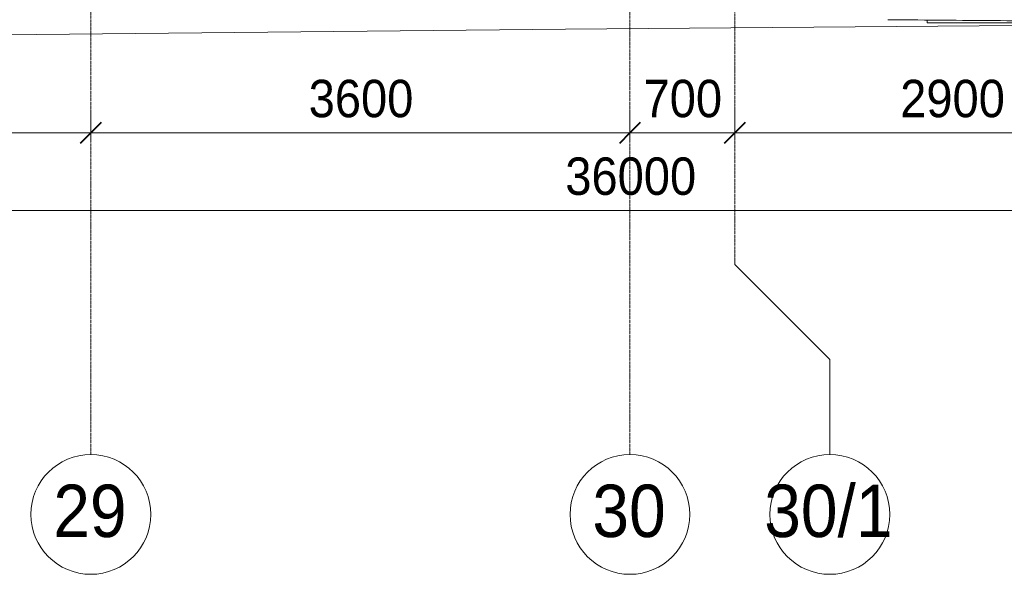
# Model space of a CAD drawing. Header units: millimetres. Extents: x 5617 to 107604, y 7718 to 206326.
# Tile 26 of 65: x 42116 to 48691, y 11226 to 14930. Entities that reach past the tile are written whole.
import ezdxf

# ---------------------------------------------------------------- set-up
doc = ezdxf.new("R2010")
doc.units = ezdxf.units.MM
doc.linetypes.add('Линия сетки', pattern=[25, 20, -2.5, 0, -2.5])
for name, color, linetype, lineweight in [('Колонны', 7, 'Continuous', 18), ('Оси', 7, 'Continuous', 9), ('Размеры', 7, 'Continuous', 9), ('Размеры-100', 7, 'Continuous', 9), ('Форма', 7, 'Continuous', 18)]:
    doc.layers.add(name, color=color, linetype=linetype, lineweight=lineweight)
doc.styles.add('Arial', font='arial.ttf', dxfattribs={"width": 0.9, "height": 250})
doc.styles.add('Arial_1', font='arial.ttf', dxfattribs={"width": 0.9, "height": 350})
doc.dimstyles.new('Основной_2_5_мм', dxfattribs={"dimscale": 304.8, "dimtxt": 255.06485, "dimasz": 0.463911, "dimexe": 0.492126, "dimexo": 0.492126, "dimgap": 0.098425, "dimtad": 1, "dimdec": 0, "dimdsep": 46, "dimtxsty": 'Arial', "dimblk1": 'OBLIQUE', "dimblk2": 'OBLIQUE', "dimsah": 1, "dimcen": 0.09, "dimdle": 0.492126, "dimazin": 2, "dimtfac": 1, "dimtdec": 4, "dimtix": 1, "dimtmove": 0, "dimatfit": 3, "dimfxl": 1, "dimtvp": 1, "dimtolj": 1, "dimtzin": 0, "dimlwd": 20, "dimlwe": 20, "dimarcsym": 2})

# ---------------------------------------------------------------- blocks, each defined once
blk = doc.blocks.new('A_OGR_PAN_Отлив - A_OGR_PAN_Отлив-6121425-МКСС_К4_L17_58_200_')
at = {"layer": 'Колонны', "color": 253, "lineweight": 5, "true_color": 0xaaaaaa}
for q in [(-681.2, -426.9), (681.2, -440)]:
    blk.add_line((-681.2, -440), q, dxfattribs=at)
blk = doc.blocks.new('135_SLK_K4_AR_FCD_rvt-1-МКСС_К4_L17_58_200_')
at = {"layer": 'Форма', "color": 253, "lineweight": 5, "true_color": 0xaaaaaa, "flags": 128}
blk.add_lwpolyline([(114341.6, 14827.2), (118320, 14866.3), (121358.5, 14890.7), (122994.9, 14900)], dxfattribs=at)
at = {"layer": 'Форма', "color": 253, "lineweight": 9, "true_color": 0xaaaaaa}
blk.add_open_spline([(120472.9, 14929.9), (120497.5, 14929.6), (120635, 14928.4), (120885.3, 14926.2), (121223.8, 14923.5), (121505.9, 14921.5), (121731.6, 14920), (121901, 14919), (122023, 14918.2), (122088.5, 14917.9), (122097.6, 14917.8)], degree=3, knots=[-0.48217422, -0.48217422, -0.48217422, -0.48217422, -0.48, -0.47, -0.46, -0.45, -0.445, -0.44, -0.435, -0.43419737, -0.43419737, -0.43419737, -0.43419737], dxfattribs=at)
at = {"layer": 'Колонны', "color": 253, "lineweight": 5, "true_color": 0xaaaaaa}
blk.add_blockref('A_OGR_PAN_Отлив - A_OGR_PAN_Отлив-6121425-МКСС_К4_L17_58_200_', (121416.3, 15350), dxfattribs=at)
blk = doc.blocks.new('Ось сетки - Круг_Ø8 мм-6577-МКСС_К4_L17_58_200_')
at = {"layer": 'Оси', "lineweight": 20}
for start, end in [(360, 180), (180, 360)]:
    blk.add_arc((0, 0), 4, start, end, dxfattribs=at)
blk = doc.blocks.new('DIMBLOCK12-МКСС_К4_L17_58_200_')
at = {"layer": 'Размеры-100', "lineweight": 20, "transparency": 16777216}
for p, q in [((38991.3, 14173.9), (38991.3, 14323.9)), ((42591.3, 14173.9), (42591.3, 14323.9)), ((38991.3, 14173.9), (42591.3, 14173.9)), ((38991.3, 14173.9), (38991.3, 14123.9)), ((42591.3, 14173.9), (42591.3, 14123.9))]:
    blk.add_line(p, q, dxfattribs=at)
at = {"layer": 'Размеры-100', "lineweight": 40, "transparency": 16777216}
for p, q in [((38991.3, 14173.9), (39062, 14244.6)), ((42591.3, 14173.9), (42662, 14244.6)), ((38991.3, 14173.9), (38920.6, 14103.2)), ((42591.3, 14173.9), (42520.6, 14103.2))]:
    blk.add_line(p, q, dxfattribs=at)
at = {"layer": 'Размеры-100', "color": 0, "lineweight": 20, "transparency": 16777216, "insert": (40446, 14528.5), "char_height": 250, "width": 828.765, "attachment_point": 1, "line_spacing_factor": 0.941778, "style": 'Arial'}
blk.add_mtext('3600', dxfattribs=at)
blk = doc.blocks.new('_Oblique')
at = {"color": 0, "linetype": 'ByBlock', "lineweight": -2}
blk.add_line((-0.5, -0.5), (0.5, 0.5), dxfattribs=at)
blk = doc.blocks.new('DIMBLOCK13-МКСС_К4_L17_58_200_')
at = {"layer": 'Размеры-100', "lineweight": 20, "transparency": 16777216}
for p, q in [((42591.3, 14173.9), (42591.3, 14323.9)), ((46191.3, 14173.9), (46191.3, 14323.9)), ((42591.3, 14173.9), (46191.3, 14173.9)), ((42591.3, 14173.9), (42591.3, 14123.9)), ((46191.3, 14173.9), (46191.3, 14123.9))]:
    blk.add_line(p, q, dxfattribs=at)
at = {"layer": 'Размеры-100', "lineweight": 40, "transparency": 16777216}
for p, q in [((42591.3, 14173.9), (42662, 14244.6)), ((46191.3, 14173.9), (46262, 14244.6)), ((42591.3, 14173.9), (42520.6, 14103.2)), ((46191.3, 14173.9), (46120.6, 14103.2))]:
    blk.add_line(p, q, dxfattribs=at)
at = {"layer": 'Размеры-100', "color": 0, "lineweight": 20, "transparency": 16777216, "insert": (44046, 14528.5), "char_height": 250, "width": 828.765, "attachment_point": 1, "line_spacing_factor": 0.941778, "style": 'Arial'}
blk.add_mtext('3600', dxfattribs=at)
blk = doc.blocks.new('DIMBLOCK14-МКСС_К4_L17_58_200_')
at = {"layer": 'Размеры-100', "lineweight": 20, "transparency": 16777216}
for p, q in [((46191.3, 14173.9), (46191.3, 14323.9)), ((46891.3, 14173.9), (46891.3, 14323.9)), ((46191.3, 14173.9), (46891.3, 14173.9)), ((46191.3, 14173.9), (46191.3, 14123.9)), ((46891.3, 14173.9), (46891.3, 14123.9))]:
    blk.add_line(p, q, dxfattribs=at)
at = {"layer": 'Размеры-100', "lineweight": 40, "transparency": 16777216}
for p, q in [((46191.3, 14173.9), (46262, 14244.6)), ((46891.3, 14173.9), (46962, 14244.6)), ((46191.3, 14173.9), (46120.6, 14103.2)), ((46891.3, 14173.9), (46820.6, 14103.2))]:
    blk.add_line(p, q, dxfattribs=at)
at = {"layer": 'Размеры-100', "color": 0, "lineweight": 20, "transparency": 16777216, "insert": (46282.3, 14528.5), "char_height": 250, "width": 621.573, "attachment_point": 1, "line_spacing_factor": 0.941778, "style": 'Arial'}
blk.add_mtext('700', dxfattribs=at)
blk = doc.blocks.new('DIMBLOCK15-МКСС_К4_L17_58_200_')
at = {"layer": 'Размеры-100', "lineweight": 20, "transparency": 16777216}
for p, q in [((46891.3, 14173.9), (46891.3, 14323.9)), ((49791.3, 14173.9), (49791.3, 14323.9)), ((46891.3, 14173.9), (49791.3, 14173.9)), ((46891.3, 14173.9), (46891.3, 14123.9)), ((49791.3, 14173.9), (49791.3, 14123.9))]:
    blk.add_line(p, q, dxfattribs=at)
at = {"layer": 'Размеры-100', "lineweight": 40, "transparency": 16777216}
for p, q in [((46891.3, 14173.9), (46962, 14244.6)), ((49791.3, 14173.9), (49862, 14244.6)), ((46891.3, 14173.9), (46820.6, 14103.2)), ((49791.3, 14173.9), (49720.6, 14103.2))]:
    blk.add_line(p, q, dxfattribs=at)
at = {"layer": 'Размеры-100', "color": 0, "lineweight": 20, "transparency": 16777216, "insert": (47996, 14528.5), "char_height": 250, "width": 828.765, "attachment_point": 1, "line_spacing_factor": 0.941778, "style": 'Arial'}
blk.add_mtext('2900', dxfattribs=at)
blk = doc.blocks.new('DIMBLOCK22-МКСС_К4_L17_58_200_')
at = {"layer": 'Размеры-100', "lineweight": 20, "transparency": 16777216}
for p, q in [((28191.3, 13655.3), (28191.3, 13805.3)), ((64191.3, 13655.3), (64191.3, 13805.3)), ((28041.3, 13655.3), (64341.3, 13655.3)), ((28191.3, 13655.3), (28191.3, 13605.3)), ((64191.3, 13655.3), (64191.3, 13605.3))]:
    blk.add_line(p, q, dxfattribs=at)
at = {"layer": 'Размеры-100', "lineweight": 40, "transparency": 16777216}
for p, q in [((28191.3, 13655.3), (28262, 13726)), ((64191.3, 13655.3), (64262, 13726)), ((28191.3, 13655.3), (28120.6, 13584.6)), ((64191.3, 13655.3), (64120.6, 13584.6))]:
    blk.add_line(p, q, dxfattribs=at)
at = {"layer": 'Размеры-100', "color": 0, "lineweight": 20, "transparency": 16777216, "insert": (45759.6, 14009.9), "char_height": 250, "width": 1035.956, "attachment_point": 1, "line_spacing_factor": 0.941778, "style": 'Arial'}
blk.add_mtext('36000', dxfattribs=at)

msp = doc.modelspace()

# ---------------------------------------------------------------- linework, layer by layer
at = {"layer": 'Оси', "linetype": 'Линия сетки'}
for p, q in [((42591.3, 12025.7), (42591.3, 33150)), ((46191.3, 12025.7), (46191.3, 33150)), ((46891.3, 13295.7), (46891.3, 33150))]:
    msp.add_line(p, q, dxfattribs=at)
at = {"layer": 'Оси'}
for p, q in [((46891.3, 13295.7), (47526.3, 12660.7)), ((47526.3, 12660.7), (47526.3, 12025.7))]:
    msp.add_line(p, q, dxfattribs=at)

# ---------------------------------------------------------------- block references
at = {"lineweight": 5}
msp.add_blockref('135_SLK_K4_AR_FCD_rvt-1-МКСС_К4_L17_58_200_', (-72558.7, 0), dxfattribs=at)
at = {"layer": 'Оси', "lineweight": 20, "xscale": 99.99999999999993, "yscale": 99.99999999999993, "zscale": 99.99999999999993}
for p in [(42591.3, 11625.7), (46191.3, 11625.7), (47526.3, 11625.7)]:
    msp.add_blockref('Ось сетки - Круг_Ø8 мм-6577-МКСС_К4_L17_58_200_', p, dxfattribs=at)

# ---------------------------------------------------------------- texts
at = {"layer": 'Оси', "char_height": 350, "attachment_point": 1, "style": 'Arial_1'}
for s, insert, width in [('30/1', (47088.1, 11824.7), 1060.633), ('29', (42340.7, 11824.7), 606.076), ('30', (45940.7, 11824.7), 606.076)]:
    msp.add_mtext(s, dxfattribs=dict(at, insert=insert, width=width))

# ---------------------------------------------------------------- dimensions: what is measured, and where the dimension line sits
at = {"layer": 'Размеры', "lineweight": 20}
for base, p1, p2, override, picture, middle in [((42591.3, 14173.9), (38991.3, 14273.9), (42591.3, 14273.9), {"dimpost": '<>', "dimfxl": 3600}, 'DIMBLOCK12-МКСС_К4_L17_58_200_', (40791.3, 14331.6)), ((46191.3, 14173.9), (42591.3, 14273.9), (46191.3, 14273.9), {"dimpost": '<>', "dimfxl": 3600}, 'DIMBLOCK13-МКСС_К4_L17_58_200_', (44391.3, 14331.6)), ((46891.3, 14173.9), (46191.3, 14273.9), (46891.3, 14273.9), {"dimpost": '<>', "dimfxl": 700}, 'DIMBLOCK14-МКСС_К4_L17_58_200_', (46541.3, 14331.6)), ((49791.3, 14173.9), (46891.3, 14273.9), (49791.3, 14273.9), {"dimpost": '<>', "dimfxl": 2900}, 'DIMBLOCK15-МКСС_К4_L17_58_200_', (48341.3, 14331.6)), ((64191.3, 13655.3), (28191.3, 13755.3), (64191.3, 13755.3), {"dimpost": '<>', "dimfxl": 36000}, 'DIMBLOCK22-МКСС_К4_L17_58_200_', (46191.3, 13813.1))]:
    dim = msp.add_linear_dim(base=base, p1=p1, p2=p2, dimstyle='Основной_2_5_мм', override=override, dxfattribs=at)
    dim.commit()
    dim.dimension.update_dxf_attribs({"geometry": picture, "text_midpoint": middle})

doc.saveas('drawing.dxf')
